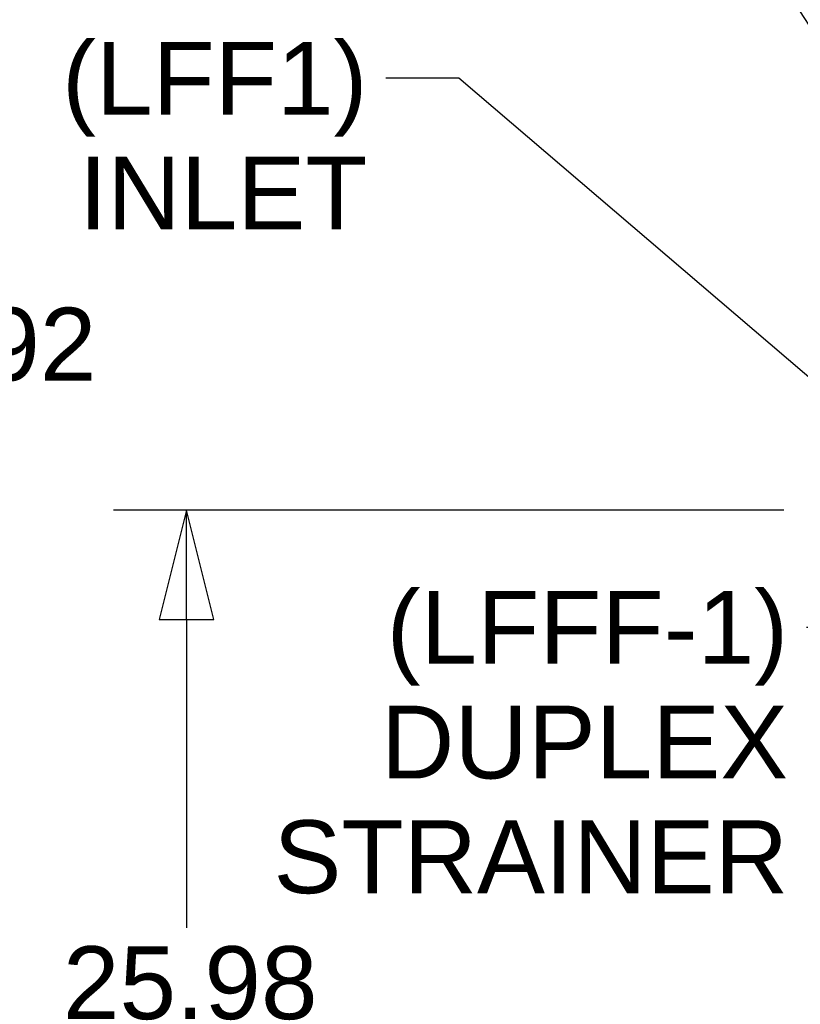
# Paper-space layout 'SHEET_1' of a CAD drawing. Header units: inches. Extents: x 4 to 540, y 12 to 340.
# Tile 36 of 118: x 177 to 199, y 115 to 142. Entities that reach past the tile are written whole.
import ezdxf

# ---------------------------------------------------------------- set-up
doc = ezdxf.new("R2010")
doc.units = ezdxf.units.IN
doc.header["$LTSCALE"] = 16
doc.header["$MEASUREMENT"] = 0
doc.layers.get('0').update_dxf_attribs({"lineweight": 25})
doc.layers.get('DEFPOINTS').update_dxf_attribs({"lineweight": 25})
doc.layers.add('DIMEN', color=7, linetype='Continuous', lineweight=25)
doc.styles.get("Standard").update_dxf_attribs({"font": 'arial.ttf'})
doc.dimstyles.new('DEFAULT-ANSI', dxfattribs={"dimscale": 16, "dimtxt": 0.125, "dimasz": 0.1875, "dimexe": 0.125, "dimexo": 0.0625, "dimgap": 0.031496, "dimtad": 0, "dimtih": 1, "dimtoh": 1, "dimrnd": 1e-08, "dimzin": 4, "dimdsep": 46, "dimtxsty": 'Standard', "dimblk": 'Filled-1', "dimcen": 0.09, "dimdle": 0.393701, "dimclrd": 256, "dimclre": 256, "dimclrt": 256, "dimadec": 0, "dimazin": 1, "dimtfac": 1.504, "dimtofl": 0, "dimtmove": 0, "dimatfit": 3, "dimldrblk": 'Filled-1', "dimfxl": 1, "dimtolj": 1, "dimtzin": 4, "dimlwd": 25, "dimlwe": 25, "dimarcsym": 0})
doc.dimstyles.new('DEFAULT-ANSI$7', dxfattribs={"dimscale": 16, "dimtxt": 0.125, "dimasz": 0.125, "dimexe": 0.125, "dimexo": 0.0625, "dimgap": 0.031496, "dimtad": 0, "dimtih": 1, "dimtoh": 1, "dimrnd": 1e-08, "dimzin": 4, "dimdsep": 46, "dimtxsty": 'Standard', "dimblk": 'Filled-1', "dimcen": 0.09, "dimdle": 0.393701, "dimclrd": 256, "dimclre": 256, "dimclrt": 256, "dimadec": 0, "dimazin": 1, "dimtfac": 1.504, "dimtofl": 0, "dimtmove": 0, "dimatfit": 3, "dimldrblk": 'Filled-1', "dimfxl": 1, "dimtolj": 1, "dimtzin": 4, "dimlwd": 25, "dimlwe": 25, "dimarcsym": 0})

# ---------------------------------------------------------------- blocks, each defined once
blk = doc.blocks.new('Filled-1')
at = {"color": 0}
for p, q in [((0, 0), (-1, 0.25)), ((-1, 0.25), (-1, -0.25)), ((-1, 0), (0, 0)), ((-1, -0.25), (0, 0))]:
    blk.add_line(p, q, dxfattribs=at)
at = {"color": 0, "flags": 128}
blk.add_lwpolyline([(-1, -0.25), (0, 0), (-1, 0.25), (-1, -0.25)], dxfattribs=at)
at = {"color": 0}
blk.add_solid([(-1, -0.25), (0, 0), (-1, 0.25), (-1, -0.25)], dxfattribs=at)
blk = doc.blocks.new('*D29')
at = {"layer": 'DEFPOINTS', "color": 0, "linetype": 'Continuous'}
for p in [(181.658, 128.951), (199.05, 128.951), (202.262, 102.969)]:
    blk.add_point(p, dxfattribs=at)
at = {"layer": 'DIMEN', "linetype": 'Continuous', "lineweight": 25}
for p, q in [((198.05, 128.951), (179.658, 128.951)), ((181.658, 125.951), (181.658, 117.485)), ((181.658, 105.969), (181.658, 114.435)), ((201.262, 102.969), (179.658, 102.969))]:
    blk.add_line(p, q, dxfattribs=at)
at = {"layer": 'DIMEN', "linetype": 'Continuous', "lineweight": 25, "xscale": 3, "yscale": 3, "zscale": 3}
for p, rotation in [((181.658, 128.951), 90), ((181.658, 102.969), 270)]:
    blk.add_blockref('Filled-1', p, dxfattribs=dict(at, rotation=rotation))
at = {"layer": 'DIMEN', "linetype": 'Continuous', "lineweight": 25, "insert": (178.265, 116.981), "char_height": 2, "attachment_point": 1}
blk.add_mtext('\\A1;25.98', dxfattribs=at)
blk = doc.blocks.new('*D30')
at = {"layer": 'DEFPOINTS', "color": 0, "linetype": 'Continuous'}
for p in [(175.6, 151.891), (200.849, 151.891), (202.262, 102.969)]:
    blk.add_point(p, dxfattribs=at)
at = {"layer": 'DIMEN', "linetype": 'Continuous', "lineweight": 25}
for p, q in [((199.849, 151.891), (173.6, 151.891)), ((175.6, 148.891), (175.6, 135.01)), ((175.6, 105.969), (175.6, 131.96)), ((201.262, 102.969), (173.6, 102.969))]:
    blk.add_line(p, q, dxfattribs=at)
at = {"layer": 'DIMEN', "linetype": 'Continuous', "lineweight": 25, "xscale": 3, "yscale": 3, "zscale": 3}
for p, rotation in [((175.6, 151.891), 90), ((175.6, 102.969), 270)]:
    blk.add_blockref('Filled-1', p, dxfattribs=dict(at, rotation=rotation))
at = {"layer": 'DIMEN', "linetype": 'Continuous', "lineweight": 25, "insert": (172.195, 134.506), "char_height": 2, "attachment_point": 1}
blk.add_mtext('\\A1;48.92', dxfattribs=at)

psp = doc.layouts.new('SHEET_1')

# ---------------------------------------------------------------- texts
at = {"layer": 'DIMEN', "char_height": 2, "attachment_point": 3, "line_spacing_factor": 0.944221}
for s, insert, width in [('{(LFF1)\\PINLET}', (186.624, 141.802), 8.3811), ('{(LFFF-1)\\PDUPLEX\\PSTRAINER}', (198.17, 126.734), 14.1311)]:
    psp.add_mtext(s, dxfattribs=dict(at, insert=insert, width=width))

# ---------------------------------------------------------------- dimensions: what is measured, and where the dimension line sits
at = {"layer": 'DIMEN', "linetype": 'Continuous', "lineweight": 25}
for base, p2, picture, middle in [((175.6, 151.891), (200.849, 151.891), '*D30', (175.6, 133.485)), ((181.658, 128.951), (199.05, 128.951), '*D29', (181.658, 115.96))]:
    dim = psp.add_linear_dim(base=base, p1=(202.262, 102.969), p2=p2, angle=90, dimstyle='DEFAULT-ANSI', override={"dimdec": 2, "dimtp": 0, "dimtm": 0, "dimtdec": 2, "dimatfit": 1}, dxfattribs=at)
    dim.commit()
    dim.dimension.update_dxf_attribs({"geometry": picture, "text_midpoint": middle, "dimtype": 160})

# ---------------------------------------------------------------- leaders
at = {"layer": 'DIMEN', "linetype": 'Continuous', "lineweight": 25, "annotation_type": 0, "has_hookline": 1, "hookline_direction": 1}
for points, text_width in [([(200.445, 139.637), (188.57, 158), (186.57, 158)], 24.307), ([(200.957, 130.696), (189.128, 140.802), (187.128, 140.802)], 8.112), ([(221.611, 123.228), (215.341, 119.609), (200.674, 125.734), (198.674, 125.734)], 13.966)]:
    psp.add_leader(points, dimstyle='DEFAULT-ANSI$7', override={"dimtad": 0}, dxfattribs=dict(at, text_width=text_width))

doc.saveas('drawing.dxf')
